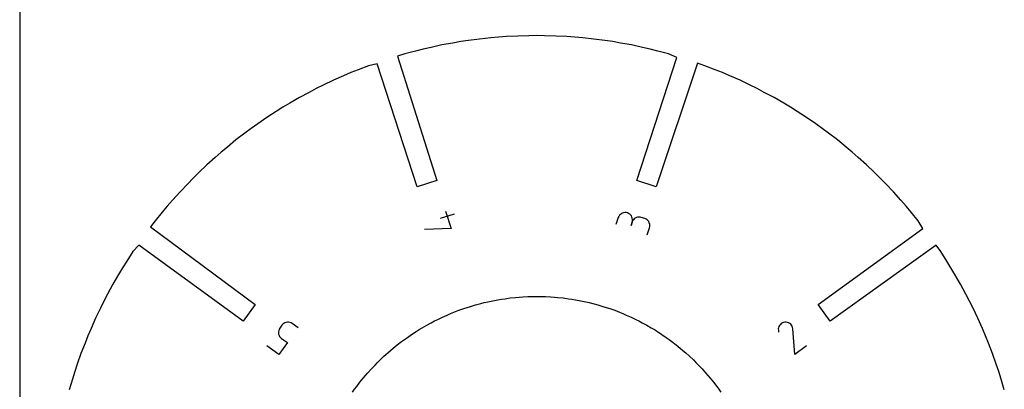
# Model space of a CAD drawing. Extents: x 0 to 406, y 0 to 305.
# Tile 2 of 3: x 0 to 189, y 125 to 196. Entities that reach past the tile are written whole.
import ezdxf

# ---------------------------------------------------------------- set-up
doc = ezdxf.new("R2010")
doc.units = 0

msp = doc.modelspace()

# ---------------------------------------------------------------- linework, layer by layer
at = {"layer": 'annotation', "color": 1}
for p, q in [((83.219622, 158.915853), (80.558923, 158.051339)), ((81.563791, 159.480213), (82.644616, 156.153775)), ((114.755824, 158.479769), (114.656606, 158.247481)), ((114.890868, 158.684801), (114.755824, 158.479769)), ((115.056714, 158.860069), (114.890868, 158.684801)), ((115.248338, 159.003064), (115.056714, 158.860069)), ((115.460719, 159.11128), (115.248338, 159.003064)), ((115.688832, 159.182207), (115.460719, 159.11128)), ((115.927654, 159.213339), (115.688832, 159.182207)), ((116.172162, 159.202167), (115.927654, 159.213339)), ((116.417334, 159.146184), (116.172162, 159.202167)), ((116.649706, 159.047004), (116.417334, 159.146184)), ((116.417334, 159.146184), (116.417334, 159.146184)), ((116.854955, 158.91204), (116.649706, 159.047004)), ((117.030522, 158.746265), (116.854955, 158.91204)), ((117.173848, 158.55465), (117.030522, 158.746265)), ((117.282375, 158.342166), (117.173848, 158.55465)), ((114.656606, 158.247481), (114.224349, 156.917131)), ((117.317305, 157.382967), (117.100872, 156.716853)), ((117.100872, 156.716853), (117.317305, 157.382967)), ((117.353542, 158.113784), (117.282375, 158.342166)), ((117.317305, 157.382967), (117.373567, 157.629213)), ((117.416524, 157.615255), (117.317305, 157.382967)), ((117.317305, 157.382967), (117.317305, 157.382967)), ((117.384793, 157.874476), (117.353542, 158.113784)), ((117.373567, 157.629213), (117.384793, 157.874476)), ((117.551568, 157.820287), (117.416524, 157.615255)), ((117.717414, 157.995555), (117.551568, 157.820287)), ((117.909038, 158.13855), (117.717414, 157.995555)), ((118.121419, 158.246766), (117.909038, 158.13855)), ((118.349532, 158.317693), (118.121419, 158.246766)), ((118.588354, 158.348825), (118.349532, 158.317693)), ((118.832862, 158.337653), (118.588354, 158.348825)), ((119.078034, 158.28167), (118.832862, 158.337653)), ((119.744148, 158.065237), (119.078034, 158.28167)), ((119.078034, 158.28167), (119.078034, 158.28167)), ((119.975501, 157.966388), (119.744148, 158.065237)), ((120.179932, 157.83169), (119.975501, 157.966388)), ((120.354859, 157.666123), (120.179932, 157.83169)), ((120.497704, 157.474664), (120.354859, 157.666123)), ((120.605885, 157.262292), (120.497704, 157.474664)), ((120.676822, 157.033985), (120.605885, 157.262292)), ((120.640363, 156.30324), (120.696641, 156.549481)), ((120.707934, 156.794722), (120.676822, 157.033985)), ((120.696641, 156.549481), (120.707934, 156.794722)), ((82.644616, 156.153775), (77.553927, 155.968431)), ((120.208106, 154.97289), (120.640363, 156.30324)), ((120.640363, 156.30324), (120.640363, 156.30324)), ((50.404204, 137.835854), (50.238026, 137.645552)), ((50.596097, 137.989226), (50.404204, 137.835854)), ((50.808152, 138.104807), (50.596097, 137.989226)), ((51.034813, 138.181731), (50.808152, 138.104807)), ((51.270527, 138.219135), (51.034813, 138.181731)), ((51.509739, 138.216157), (51.270527, 138.219135)), ((51.746895, 138.171933), (51.509739, 138.216157)), ((51.97644, 138.085599), (51.746895, 138.171933)), ((52.19282, 137.956292), (51.97644, 138.085599)), ((53.324483, 137.134091), (52.19282, 137.956292)), ((52.19282, 137.956292), (52.19282, 137.956292)), ((145.70837, 137.794703), (145.55834, 137.609313)), ((145.888071, 137.9526), (145.70837, 137.794703)), ((146.093953, 138.078761), (145.888071, 137.9526)), ((146.322525, 138.168942), (146.093953, 138.078761)), ((146.570295, 138.218896), (146.322525, 138.168942)), ((146.822373, 138.221631), (146.570295, 138.218896)), ((146.570295, 138.218896), (146.570295, 138.218896)), ((147.064356, 138.18095), (146.822373, 138.221631)), ((147.291851, 138.100298), (147.064356, 138.18095)), ((147.500469, 137.983118), (147.291851, 138.100298)), ((147.685816, 137.832856), (147.500469, 137.983118)), ((147.843501, 137.652957), (147.685816, 137.832856)), ((49.568307, 136.398456), (49.565486, 136.159596)), ((49.565486, 136.159596), (49.603072, 135.924356)), ((49.612458, 136.635441), (49.568307, 136.398456)), ((49.603072, 135.924356), (49.680144, 135.698234)), ((49.69886, 136.865053), (49.612458, 136.635441)), ((49.828435, 137.081798), (49.69886, 136.865053)), ((50.238026, 137.645552), (49.828435, 137.081798)), ((49.828435, 137.081798), (49.828435, 137.081798)), ((145.361259, 137.173035), (145.32119, 136.930635)), ((145.32119, 136.930635), (145.324758, 136.677721)), ((145.324758, 136.677721), (145.383267, 136.284678)), ((145.441473, 137.400676), (145.361259, 137.173035)), ((145.55834, 137.609313), (145.441473, 137.400676)), ((147.969135, 137.446864), (147.843501, 137.652957)), ((148.058323, 137.218022), (147.969135, 137.446864)), ((148.106676, 136.969876), (148.058323, 137.218022)), ((148.107491, 136.964294), (148.106676, 136.969876)), ((148.106676, 136.969876), (148.106676, 136.969876)), ((148.10816, 136.958928), (148.107491, 136.964294)), ((148.108688, 136.953741), (148.10816, 136.958928)), ((148.109077, 136.948694), (148.108688, 136.953741)), ((148.109065, 136.924248), (148.109318, 136.929158)), ((148.463849, 132.037899), (148.109065, 136.924248)), ((148.109065, 136.924248), (148.109065, 136.924248)), ((148.109331, 136.94375), (148.109077, 136.948694)), ((148.109318, 136.929158), (148.109448, 136.93402)), ((148.109454, 136.938871), (148.109331, 136.94375)), ((148.109448, 136.93402), (148.109454, 136.938871)), ((51.270721, 134.30733), (49.621906, 132.037931)), ((49.680144, 135.698234), (49.79578, 135.486725)), ((49.79578, 135.486725), (49.949058, 135.295325)), ((49.949058, 135.295325), (50.139057, 135.129531)), ((50.139057, 135.129531), (51.270721, 134.30733)), ((49.621906, 132.037931), (47.35858, 133.682334)), ((150.727175, 133.682302), (148.463849, 132.037899))]:
    msp.add_line(p, q, dxfattribs=at)
at = {"layer": 'boundary', "color": 5}
for p, q in [((88.105313, 192.436694), (85.988274, 192.143716)), ((90.232186, 192.646654), (88.105313, 192.436694)), ((91.741885, 192.7957), (90.232186, 192.646654)), ((93.256213, 192.885395), (91.741885, 192.7957)), ((95.389588, 193.011806), (93.256213, 192.885395)), ((97.526213, 193.054109), (95.389588, 193.011806)), ((99.042856, 193.084143), (97.526213, 193.054109)), ((100.559499, 193.05411), (99.042856, 193.084143)), ((102.696124, 193.011806), (100.559499, 193.05411)), ((104.829498, 192.885395), (102.696124, 193.011806)), ((106.343826, 192.7957), (104.829498, 192.885395)), ((107.853526, 192.646654), (106.343826, 192.7957)), ((109.980399, 192.436694), (107.853526, 192.646654)), ((112.097437, 192.143716), (109.980399, 192.436694)), ((77.318664, 190.51128), (75.850712, 190.128666)), ((78.800504, 190.836082), (77.318664, 190.51128)), ((80.888122, 191.293633), (78.800504, 190.836082)), ((82.992077, 191.669183), (80.888122, 191.293633)), ((84.485547, 191.935726), (82.992077, 191.669183)), ((85.988274, 192.143716), (84.485547, 191.935726)), ((113.600164, 191.935726), (112.097437, 192.143716)), ((115.093634, 191.669183), (113.600164, 191.935726)), ((117.197589, 191.293633), (115.093634, 191.669183)), ((119.285207, 190.836082), (117.197589, 191.293633)), ((120.767047, 190.51128), (119.285207, 190.836082)), ((122.234999, 190.128667), (120.767047, 190.51128)), ((73.782719, 189.589604), (72.358503, 189.157841)), ((72.358503, 189.157841), (79.879319, 165.374129)), ((75.850712, 190.128666), (73.782719, 189.589604)), ((118.206392, 165.374129), (125.853594, 188.909796)), ((124.302992, 189.589604), (122.234999, 190.128667)), ((125.853594, 188.909796), (124.302992, 189.589604)), ((66.833763, 187.33174), (64.84387, 186.552278)), ((68.487814, 187.693179), (66.833763, 187.33174)), ((76.13501, 164.15753), (68.487814, 187.693179)), ((129.845943, 187.819565), (121.950702, 164.157529)), ((131.251948, 187.33174), (129.845943, 187.819565)), ((133.241879, 186.552321), (131.251948, 187.33174)), ((62.041607, 185.39076), (60.083739, 184.533847)), ((63.43138, 185.998994), (62.041607, 185.39076)), ((64.84387, 186.552278), (63.43138, 185.998994)), ((134.654368, 185.999065), (133.241879, 186.552321)), ((136.044141, 185.390802), (134.654368, 185.999065)), ((138.001973, 184.533893), (136.044141, 185.390802)), ((58.160852, 183.600995), (56.795938, 182.938809)), ((60.083739, 184.533847), (58.160852, 183.600995)), ((139.92486, 183.600994), (138.001973, 184.533893)), ((141.289774, 182.938809), (139.92486, 183.600994)), ((53.573039, 181.216494), (51.728984, 180.136214)), ((55.457971, 182.223793), (53.573039, 181.216494)), ((56.795938, 182.938809), (55.457971, 182.223793)), ((142.62774, 182.223793), (141.289774, 182.938809)), ((144.512671, 181.216494), (142.62774, 182.223793)), ((146.356726, 180.136214), (144.512671, 181.216494)), ((50.42002, 179.369389), (49.142172, 178.551877)), ((51.728984, 180.136214), (50.42002, 179.369389)), ((147.665691, 179.369389), (146.356726, 180.136214)), ((148.94354, 178.551877), (147.665691, 179.369389)), ((47.341923, 177.400158), (45.588489, 176.178512)), ((49.142172, 178.551877), (47.341923, 177.400158)), ((150.743788, 177.400158), (148.94354, 178.551877)), ((152.497222, 176.178512), (150.743788, 177.400158)), ((45.588489, 176.178512), (44.343846, 175.311338)), ((153.741865, 175.311338), (152.497222, 176.178512)), ((43.134492, 174.395585), (41.430789, 173.105466)), ((44.343846, 175.311338), (43.134492, 174.395585)), ((154.951219, 174.395585), (153.741865, 175.311338)), ((156.654922, 173.105466), (154.951219, 174.395585)), ((39.779144, 171.749234), (38.606767, 170.786562)), ((41.430789, 173.105466), (39.779144, 171.749234)), ((158.30661, 171.749235), (156.654922, 173.105466)), ((159.479017, 170.786562), (158.30661, 171.749235)), ((37.472991, 169.7786), (35.875753, 168.358617)), ((38.606767, 170.786562), (37.472991, 169.7786)), ((160.612763, 169.778599), (159.479017, 170.786562)), ((162.209998, 168.358656), (160.612763, 169.778599)), ((35.875753, 168.358617), (34.335243, 166.877226)), ((163.750468, 166.877226), (162.209998, 168.358656)), ((34.335243, 166.877226), (33.241759, 165.825689)), ((164.843952, 165.825689), (163.750468, 166.877226)), ((32.190222, 164.732205), (30.708832, 163.191696)), ((33.241759, 165.825689), (32.190222, 164.732205)), ((79.879319, 165.374129), (76.13501, 164.15753)), ((121.950702, 164.157529), (118.206392, 165.374129)), ((165.895519, 164.732205), (164.843952, 165.825689)), ((167.376949, 163.191735), (165.895519, 164.732205)), ((30.708832, 163.191696), (29.288849, 161.594457)), ((168.796939, 161.594457), (167.376949, 163.191735)), ((28.280887, 160.460681), (27.318214, 159.288304)), ((29.288849, 161.594457), (28.280887, 160.460681)), ((169.804871, 160.460682), (168.796939, 161.594457)), ((170.767543, 159.288304), (169.804871, 160.460682)), ((27.318214, 159.288304), (25.961983, 157.636659)), ((172.123729, 157.636659), (170.767543, 159.288304)), ((25.961983, 157.636659), (25.063575, 156.450242)), ((172.978586, 156.175282), (172.123729, 157.636659)), ((25.063575, 156.450242), (45.127748, 141.629448)), ((152.957977, 141.629458), (172.978586, 156.175282)), ((22.793015, 152.990181), (21.66729, 151.725525)), ((42.813637, 138.444348), (22.793015, 152.990181)), ((175.567657, 152.946632), (155.272088, 138.444358)), ((176.418421, 151.725526), (175.567657, 152.946632)), ((21.66729, 151.725525), (20.515571, 149.925277)), ((177.57014, 149.925277), (176.418421, 151.725526)), ((20.515571, 149.925277), (19.698059, 148.647428)), ((178.387684, 148.647428), (177.57014, 149.925277)), ((18.931235, 147.338464), (17.850955, 145.494409)), ((19.698059, 148.647428), (18.931235, 147.338464)), ((179.154476, 147.338464), (178.387684, 148.647428)), ((180.234757, 145.494409), (179.154476, 147.338464)), ((17.850955, 145.494409), (16.843656, 143.609477)), ((181.242055, 143.609477), (180.234757, 145.494409)), ((16.843656, 143.609477), (16.128639, 142.271482)), ((181.957072, 142.271511), (181.242055, 143.609477)), ((16.128639, 142.271482), (15.466486, 140.906597)), ((45.127748, 141.629448), (42.813637, 138.444348)), ((155.272088, 138.444358), (152.957977, 141.629458)), ((182.619257, 140.906597), (181.957072, 142.271511)), ((15.466486, 140.906597), (14.533634, 138.98371)), ((183.552156, 138.983709), (182.619257, 140.906597)), ((14.533634, 138.98371), (13.676721, 137.025841)), ((184.409065, 137.025878), (183.552156, 138.983709)), ((13.676721, 137.025841), (13.068454, 135.636068)), ((185.0173, 135.636135), (184.409065, 137.025878)), ((12.51517, 134.223579), (11.735709, 132.233685)), ((13.068454, 135.636068), (12.51517, 134.223579)), ((185.570584, 134.223645), (185.0173, 135.636135)), ((186.350003, 132.233714), (185.570584, 134.223645)), ((11.735709, 132.233685), (11.035205, 130.214698)), ((187.050506, 130.214727), (186.350003, 132.233714)), ((11.035205, 130.214698), (10.537982, 128.781578)), ((187.547729, 128.781578), (187.050506, 130.214727)), ((10.537982, 128.781578), (10.097878, 127.329855)), ((187.987861, 127.329884), (187.547729, 128.781578)), ((10.097878, 127.329855), (9.477872, 125.284699)), ((188.607866, 125.284728), (187.987861, 127.329884))]:
    msp.add_line(p, q, dxfattribs=at)
at = {"layer": 'frame', "color": 5}
msp.add_line((0, 304.8), (0, 0), dxfattribs=at)
at = {"layer": 'hole', "color": 5}
for p, q in [((86.374272, 141.250072), (87.333907, 141.541018)), ((87.333907, 141.541018), (88.304309, 141.79393)), ((88.304309, 141.79393), (88.972979, 141.968205)), ((88.972979, 141.968205), (89.647963, 142.116164)), ((89.647963, 142.116164), (90.627508, 142.330879)), ((90.627508, 142.330879), (91.614775, 142.507072)), ((91.614775, 142.507072), (92.295074, 142.628483)), ((92.295074, 142.628483), (92.979573, 142.723209)), ((92.979573, 142.723209), (93.972935, 142.860717)), ((93.972935, 142.860717), (94.970928, 142.959216)), ((94.970928, 142.959216), (95.6586, 143.027107)), ((95.6586, 143.027107), (96.348386, 143.067971)), ((96.348386, 143.067971), (97.349427, 143.127297)), ((97.349427, 143.127297), (98.352012, 143.147126)), ((98.352012, 143.147126), (99.042856, 143.160813)), ((99.042856, 143.160813), (99.733699, 143.147126)), ((99.733699, 143.147126), (100.736284, 143.127297)), ((100.736284, 143.127297), (101.737325, 143.067971)), ((101.737325, 143.067971), (102.427111, 143.027107)), ((102.427111, 143.027107), (103.114783, 142.959216)), ((103.114783, 142.959216), (104.112776, 142.860717)), ((104.112776, 142.860717), (105.106138, 142.723249)), ((105.106138, 142.723249), (105.790638, 142.628525)), ((105.790638, 142.628525), (106.470937, 142.507113)), ((106.470937, 142.507113), (107.458203, 142.330879)), ((107.458203, 142.330879), (108.437748, 142.116164)), ((108.437748, 142.116164), (109.112732, 141.968205)), ((109.112732, 141.968205), (109.781402, 141.79393)), ((109.781402, 141.79393), (110.751804, 141.541019)), ((110.751804, 141.541019), (111.711439, 141.250072)), ((80.983988, 139.197469), (81.902663, 139.599552)), ((81.902663, 139.599552), (82.5357, 139.876638)), ((82.5357, 139.876638), (83.17911, 140.128634)), ((83.17911, 140.128634), (84.112859, 140.494388)), ((84.112859, 140.494388), (85.060222, 140.823084)), ((85.060222, 140.823084), (85.713032, 141.049595)), ((85.713032, 141.049595), (86.374272, 141.250072)), ((111.711439, 141.250072), (112.372679, 141.049595)), ((112.372679, 141.049595), (113.025489, 140.823084)), ((113.025489, 140.823084), (113.972852, 140.494388)), ((113.972852, 140.494388), (114.906601, 140.128634)), ((114.906601, 140.128634), (115.550011, 139.876637)), ((115.550011, 139.876637), (116.183048, 139.599552)), ((116.183048, 139.599552), (117.101724, 139.197469)), ((77.966045, 137.659759), (78.850547, 138.132425)), ((78.850547, 138.132425), (79.460009, 138.458118)), ((79.460009, 138.458118), (80.081731, 138.759748)), ((80.081731, 138.759748), (80.983988, 139.197469)), ((117.101724, 139.197469), (118.00398, 138.759749)), ((118.00398, 138.759749), (118.625702, 138.458146)), ((118.625702, 138.458146), (119.235165, 138.132425)), ((119.235165, 138.132425), (120.119666, 137.659759)), ((74.254949, 135.317524), (75.077724, 135.890761)), ((75.077724, 135.890761), (75.922443, 136.431205)), ((75.922443, 136.431205), (76.504532, 136.803615)), ((76.504532, 136.803615), (77.100766, 137.15288)), ((77.100766, 137.15288), (77.966045, 137.659759)), ((120.119666, 137.659759), (120.984946, 137.152879)), ((120.984946, 137.152879), (121.581179, 136.803615)), ((121.581179, 136.803615), (122.163268, 136.431205)), ((122.163268, 136.431205), (123.007987, 135.890761)), ((123.007987, 135.890761), (123.830763, 135.317524)), ((72.337695, 133.900046), (73.137147, 134.505382)), ((73.137147, 134.505382), (73.688004, 134.92254)), ((73.688004, 134.92254), (74.254949, 135.317524)), ((123.830763, 135.317524), (124.397708, 134.922541)), ((124.397708, 134.922541), (124.948565, 134.505411)), ((124.948565, 134.505411), (125.748016, 133.900074)), ((69.762784, 131.699722), (70.512253, 132.366054)), ((70.512253, 132.366054), (71.028678, 132.825158)), ((71.028678, 132.825158), (71.562705, 133.263661)), ((71.562705, 133.263661), (72.337695, 133.900046)), ((125.748016, 133.900074), (126.523006, 133.26369)), ((126.523006, 133.26369), (127.057033, 132.825158)), ((127.057033, 132.825158), (127.573487, 132.366054)), ((127.573487, 132.366054), (128.322956, 131.699763)), ((68.062827, 130.02752), (68.541821, 130.525628)), ((68.541821, 130.525628), (69.039929, 131.004621)), ((69.039929, 131.004621), (69.762784, 131.699722)), ((128.322956, 131.699763), (129.045811, 131.004622)), ((129.045811, 131.004622), (129.543891, 130.525628)), ((129.543891, 130.525628), (130.022884, 130.027549)), ((66.24229, 128.038771), (66.701394, 128.555195)), ((66.701394, 128.555195), (67.367726, 129.304664)), ((67.367726, 129.304664), (68.062827, 130.02752)), ((130.022884, 130.027549), (130.718026, 129.304693)), ((130.718026, 129.304693), (131.384317, 128.555225)), ((131.384317, 128.555225), (131.843421, 128.038771)), ((64.562067, 125.930302), (65.167446, 126.729753)), ((65.167446, 126.729753), (65.803787, 127.504744)), ((65.803787, 127.504744), (66.24229, 128.038771)), ((131.843421, 128.038771), (132.281953, 127.504744)), ((132.281953, 127.504744), (132.918337, 126.729753)), ((132.918337, 126.729753), (133.523674, 125.930302)), ((63.749925, 124.812499), (64.144908, 125.379444)), ((64.144908, 125.379444), (64.562067, 125.930302)), ((133.523674, 125.930302), (133.940803, 125.379444)), ((133.940803, 125.379444), (134.335816, 124.812499))]:
    msp.add_line(p, q, dxfattribs=at)

doc.saveas('drawing.dxf')
